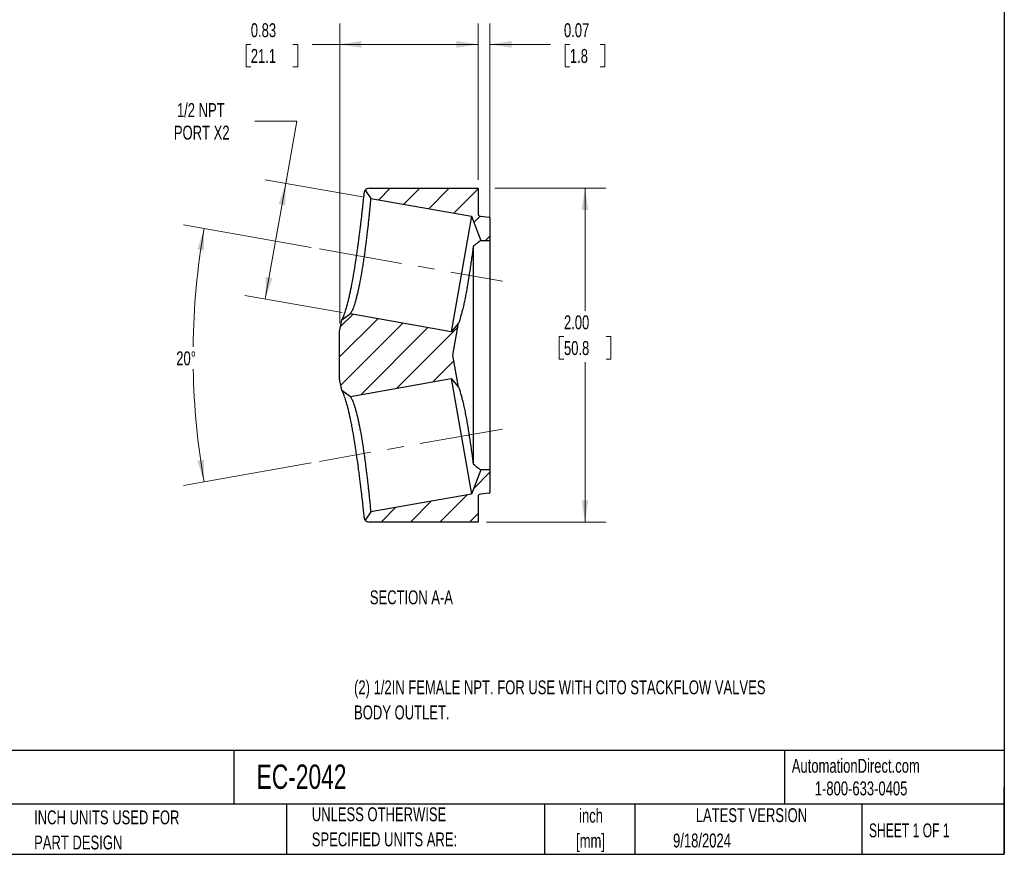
# Model space of a CAD drawing. Header units: inches. Extents: x 0.2 to 10.8, y 0.2 to 8.2.
# Tile 3 of 4: x 4.8 to 10.8, y 0.2 to 5.3. Entities that reach past the tile are written whole.
import ezdxf

# ---------------------------------------------------------------- set-up
doc = ezdxf.new("R2010")
doc.units = ezdxf.units.IN
doc.header["$MEASUREMENT"] = 0
doc.linetypes.add('CENTERX2', pattern=[0.8, 0.5, -0.1, 0.1, -0.1])
doc.layers.add('TEXT', color=140, linetype='Continuous', lineweight=25)
doc.styles.add('SLDTEXTSTYLE0', font='TXT', dxfattribs={"width": 0.7})
doc.styles.add('SLDTEXTSTYLE1', font='TXT', dxfattribs={"width": 0.65})
doc.dimstyles.new('SLDDIMSTYLE0', dxfattribs={"dimtxt": 0.084961, "dimasz": 0.13, "dimexe": 0, "dimexo": 0.0625, "dimgap": 0.02124, "dimtad": 0, "dimtih": 1, "dimtoh": 1, "dimrnd": 1e-09, "dimzin": 12, "dimdsep": 46, "dimtxsty": 'SLDTEXTSTYLE0', "dimsah": 1, "dimcen": 0.09, "dimadec": 0, "dimazin": 3, "dimtfac": 1, "dimtofl": 0, "dimtmove": 0, "dimatfit": 3, "dimfxl": 0, "dimfrac": 2, "dimtolj": 1, "dimtzin": 12, "dimarcsym": 0})
doc.dimstyles.new('SLDDIMSTYLE2', dxfattribs={"dimtxt": 0.084961, "dimasz": 0.13, "dimexe": 0, "dimexo": 0.0625, "dimgap": 0.02124, "dimtad": 0, "dimtih": 1, "dimtoh": 1, "dimrnd": 1e-09, "dimzin": 4, "dimdsep": 46, "dimtxsty": 'SLDTEXTSTYLE0', "dimsah": 1, "dimcen": 0.09, "dimadec": 0, "dimazin": 1, "dimtfac": 1, "dimtofl": 0, "dimtmove": 0, "dimatfit": 3, "dimfxl": 0, "dimfrac": 2, "dimtolj": 1, "dimtzin": 12, "dimarcsym": 0})
doc.dimstyles.new('SLDDIMSTYLE3', dxfattribs={"dimtxt": 0.084961, "dimasz": 0.13, "dimexe": 0, "dimexo": 0.0625, "dimgap": 0.02124, "dimtad": 0, "dimtih": 1, "dimtoh": 1, "dimdec": 4, "dimzin": 12, "dimdsep": 46, "dimtxsty": 'SLDTEXTSTYLE0', "dimsah": 1, "dimcen": 0.09, "dimadec": 0, "dimazin": 3, "dimtfac": 1, "dimtdec": 0, "dimtofl": 0, "dimtmove": 0, "dimatfit": 3, "dimfxl": 0, "dimfrac": 2, "dimtolj": 1, "dimtzin": 12, "dimarcsym": 0})
doc.dimstyles.new('SLDDIMSTYLE4', dxfattribs={"dimtxt": 0.084961, "dimasz": 0.13, "dimexe": 0, "dimexo": 0.0625, "dimgap": 0.02124, "dimtad": 0, "dimtih": 1, "dimtoh": 1, "dimrnd": 1e-09, "dimdsep": 46, "dimtxsty": 'SLDTEXTSTYLE0', "dimsah": 1, "dimcen": 0.09, "dimadec": 0, "dimazin": 2, "dimtfac": 1, "dimtofl": 0, "dimtmove": 0, "dimatfit": 3, "dimfxl": 0, "dimfrac": 2, "dimtolj": 1, "dimtzin": 12, "dimarcsym": 0})
doc.dimstyles.new('SLDDIMSTYLE5', dxfattribs={"dimtxt": 0.084961, "dimasz": 0.13, "dimexe": 0, "dimexo": 0.0625, "dimgap": 0.02124, "dimtad": 0, "dimtih": 1, "dimtoh": 1, "dimrnd": 1e-09, "dimdsep": 46, "dimtxsty": 'SLDTEXTSTYLE0', "dimsah": 1, "dimcen": 0.09, "dimadec": 0, "dimazin": 2, "dimtfac": 1, "dimtmove": 0, "dimatfit": 0, "dimfxl": 0, "dimfrac": 2, "dimtolj": 1, "dimtzin": 12, "dimarcsym": 0})

# ---------------------------------------------------------------- blocks, each defined once
blk = doc.blocks.new('_D_4')
at = {"color": 7, "linetype": 'Continuous', "lineweight": 0}
for p, q in [((6.5082, 4.6437), (6.2582, 4.6437)), ((6.4423, 4.2699), (6.5082, 4.6437)), ((6.9029, 4.1887), (6.3192, 4.2916)), ((6.3202, 3.5776), (6.4423, 4.2699)), ((6.7808, 3.4964), (6.1971, 3.5993))]:
    blk.add_line(p, q, dxfattribs=at)
at = {"color": 7, "linetype": 'Continuous', "lineweight": 18}
for points in [[(6.4423, 4.2699), (6.4, 4.1454), (6.4394, 4.1384)], [(6.3202, 3.5776), (6.3625, 3.7022), (6.3231, 3.7091)]]:
    blk.add_solid(points, dxfattribs=at)
at = {"color": 7, "linetype": 'Continuous', "lineweight": 18, "char_height": 0.08333, "attachment_point": 1, "style": 'SLDTEXTSTYLE0'}
for s, insert in [('1/2 NPT', (5.7903, 4.7511)), ('PORT X2', (5.772, 4.616))]:
    blk.add_mtext(s, dxfattribs=dict(at, insert=insert))
blk = doc.blocks.new('_D_5')
at = {"color": 7, "linetype": 'Continuous', "lineweight": 0}
for p, q in [((6.5956, 3.886), (5.8302, 4.0209)), ((6.5956, 2.5956), (5.8302, 2.4606))]:
    blk.add_line(p, q, dxfattribs=at)
at = {"color": 7, "linetype": 'Continuous', "lineweight": 18}
for start, end in [(170, 179.34004), (181.11144, 190)]:
    blk.add_arc((10.2547, 3.2408), 4.3678, start, end, dxfattribs=at)
for points in [[(5.9533, 3.9992), (5.9128, 3.8741), (5.9523, 3.8677)], [(5.9533, 2.4823), (5.9523, 2.6138), (5.9128, 2.6075)]]:
    blk.add_solid(points, dxfattribs=at)
at = {"color": 7, "linetype": 'Continuous', "lineweight": 18, "insert": (5.7862, 3.2635), "char_height": 0.08333, "attachment_point": 1, "style": 'SLDTEXTSTYLE0'}
blk.add_mtext('20°', dxfattribs=at)
blk = doc.blocks.new('_D_6')
at = {"color": 7, "linetype": 'Continuous', "lineweight": 0}
for p, q in [((6.7659, 3.4328), (6.7659, 5.2281)), ((7.5959, 4.2908), (7.5959, 5.2281)), ((6.2331, 5.1031), (6.2046, 5.1031)), ((6.2046, 5.1031), (6.2046, 4.9681)), ((6.4856, 5.1031), (6.5141, 5.1031)), ((6.5141, 5.1031), (6.5141, 4.9681)), ((6.7659, 5.1031), (6.6008, 5.1031)), ((7.5959, 5.1031), (6.7659, 5.1031)), ((6.2046, 4.9681), (6.2331, 4.9681)), ((6.5141, 4.9681), (6.4856, 4.9681))]:
    blk.add_line(p, q, dxfattribs=at)
at = {"color": 7, "linetype": 'Continuous', "lineweight": 18}
for points in [[(6.7659, 5.1031), (6.8959, 5.0831), (6.8959, 5.1231)], [(7.5959, 5.1031), (7.4659, 5.1231), (7.4659, 5.0831)]]:
    blk.add_solid(points, dxfattribs=at)
at = {"color": 7, "linetype": 'Continuous', "lineweight": 18, "char_height": 0.08333, "attachment_point": 1, "style": 'SLDTEXTSTYLE0'}
for s, insert in [('0.83', (6.2331, 5.2296)), ('21.1', (6.2331, 5.0755))]:
    blk.add_mtext(s, dxfattribs=dict(at, insert=insert))
blk = doc.blocks.new('_D_7')
at = {"color": 7, "linetype": 'Continuous', "lineweight": 0}
for p, q in [((7.5959, 4.2908), (7.5959, 5.2281)), ((7.6659, 3.9783), (7.6659, 5.2281)), ((7.5959, 5.1031), (7.3459, 5.1031)), ((7.6659, 5.1031), (8.0305, 5.1031)), ((8.1457, 5.1031), (8.1172, 5.1031)), ((8.1172, 5.1031), (8.1172, 4.9681)), ((8.3275, 5.1031), (8.356, 5.1031)), ((8.356, 5.1031), (8.356, 4.9681)), ((8.1172, 4.9681), (8.1457, 4.9681)), ((8.356, 4.9681), (8.3275, 4.9681))]:
    blk.add_line(p, q, dxfattribs=at)
at = {"color": 7, "linetype": 'Continuous', "lineweight": 18}
for points in [[(7.5959, 5.1031), (7.4659, 5.1231), (7.4659, 5.0831)], [(7.6659, 5.1031), (7.7959, 5.0831), (7.7959, 5.1231)]]:
    blk.add_solid(points, dxfattribs=at)
at = {"color": 7, "linetype": 'Continuous', "lineweight": 18, "char_height": 0.08333, "attachment_point": 1, "style": 'SLDTEXTSTYLE0'}
for s, insert in [('0.07', (8.1103, 5.2296)), ('1.8', (8.1457, 5.0755))]:
    blk.add_mtext(s, dxfattribs=dict(at, insert=insert))
blk = doc.blocks.new('_D_8')
at = {"color": 7, "linetype": 'Continuous', "lineweight": 0}
for p, q in [((7.6959, 4.2408), (8.3616, 4.2408)), ((8.2366, 4.2408), (8.2366, 3.5066)), ((8.1103, 3.3526), (8.0818, 3.3526)), ((8.0818, 3.3526), (8.0818, 3.2175)), ((8.3628, 3.3526), (8.3913, 3.3526)), ((8.3913, 3.3526), (8.3913, 3.2175)), ((8.0818, 3.2175), (8.1103, 3.2175)), ((8.2366, 2.2408), (8.2366, 3.1985)), ((8.3913, 3.2175), (8.3628, 3.2175)), ((7.6459, 2.2408), (8.3616, 2.2408))]:
    blk.add_line(p, q, dxfattribs=at)
at = {"color": 7, "linetype": 'Continuous', "lineweight": 18}
for points in [[(8.2366, 4.2408), (8.2166, 4.1108), (8.2566, 4.1108)], [(8.2366, 2.2408), (8.2566, 2.3708), (8.2166, 2.3708)]]:
    blk.add_solid(points, dxfattribs=at)
at = {"color": 7, "linetype": 'Continuous', "lineweight": 18, "char_height": 0.08333, "attachment_point": 1, "style": 'SLDTEXTSTYLE0'}
for s, insert in [('2.00', (8.1103, 3.479)), ('50.8', (8.1103, 3.3249))]:
    blk.add_mtext(s, dxfattribs=dict(at, insert=insert))

msp = doc.modelspace()

# ---------------------------------------------------------------- hatches: boundary and pattern name
at = {"linetype": 'Continuous', "lineweight": 18}
h = msp.add_hatch(dxfattribs=at)
h.set_pattern_fill('ANSI31', style=0)
edge = h.paths.add_edge_path(flags=0)
edge.add_arc((7.66085, 4.06363), 0.005, 360, 445)
edge.add_line((7.66129, 4.06861), (7.60955, 4.07314))
edge.add_arc((7.61085, 4.08808), 0.015, 180, 265, ccw=False)
edge.add_line((7.59585, 4.08808), (7.59585, 4.24077))
edge.add_line((7.59585, 4.24077), (7.14585, 4.24077))
edge.add_line((7.14585, 4.24077), (6.94232, 4.24077))
edge.add_arc((6.94232, 4.21077), 0.03, 90, 143.688523)
edge.add_spline(control_points=[(6.91814, 4.22853), (6.92947, 4.21236), (6.94079, 4.19619), (6.95211, 4.18002)], knot_values=[0.0690324, 0.0690324, 0.0690324, 0.0690324, 0.9996647, 0.9996647, 0.9996647, 0.9996647], weights=[1, 1, 1, 1], degree=3, periodic=0)
edge.add_line((6.95211, 4.18002), (7.556, 4.07354))
edge.add_line((7.556, 4.07354), (7.61176, 3.92827))
edge.add_line((7.61176, 3.92827), (7.66585, 3.92827))
edge.add_line((7.66585, 3.92827), (7.66585, 4.06363))
h = msp.add_hatch(dxfattribs=at)
h.set_pattern_fill('ANSI31', style=0)
edge = h.paths.add_edge_path(flags=0)
edge.add_line((6.83006, 2.99384), (7.43392, 3.10032))
edge.add_line((7.43392, 3.10032), (7.47842, 3.04913))
edge.add_line((7.47842, 3.04913), (7.44463, 3.24077))
edge.add_line((7.44463, 3.24077), (7.47842, 3.43241))
edge.add_line((7.47842, 3.43241), (7.43392, 3.38122))
edge.add_line((7.43392, 3.38122), (6.83005, 3.4877))
edge.add_line((6.83005, 3.4877), (6.77792, 3.4512))
edge.add_line((6.77792, 3.4512), (6.76585, 3.38277))
edge.add_line((6.76585, 3.38277), (6.76585, 3.09877))
edge.add_line((6.76585, 3.09877), (6.77792, 3.03035))
edge.add_spline(control_points=[(6.77792, 3.03035), (6.78249, 3.02715), (6.78706, 3.02395), (6.79163, 3.02075), (6.79634, 3.01745), (6.80105, 3.01415), (6.80576, 3.01085), (6.81386, 3.00518), (6.82196, 2.99951), (6.83006, 2.99384)], knot_values=[0.0000129, 0.0000129, 0.0000129, 0.0000129, 0.0004382, 0.0004382, 0.0004382, 0.0008763, 0.0008763, 0.0008763, 0.0016296, 0.0016296, 0.0016296, 0.0016296], weights=[1, 1, 1, 1, 1, 1, 1, 1, 1, 1], degree=3, periodic=0)
h = msp.add_hatch(dxfattribs=at)
h.set_pattern_fill('ANSI31', style=0)
edge = h.paths.add_edge_path(flags=0)
edge.add_arc((7.66085, 2.41791), 0.005, 275, 360)
edge.add_line((7.66585, 2.41791), (7.66585, 2.55327))
edge.add_line((7.66585, 2.55327), (7.61176, 2.55327))
edge.add_line((7.61176, 2.55327), (7.556, 2.408))
edge.add_line((7.556, 2.408), (6.95213, 2.30152))
edge.add_line((6.95213, 2.30152), (6.91815, 2.25299))
edge.add_arc((6.94232, 2.27077), 0.03, 216.333312, 270)
edge.add_line((6.94232, 2.24077), (7.14585, 2.24077))
edge.add_line((7.14585, 2.24077), (7.59585, 2.24077))
edge.add_line((7.59585, 2.24077), (7.59585, 2.39346))
edge.add_arc((7.61085, 2.39346), 0.015, 95, 180, ccw=False)
edge.add_line((7.60955, 2.4084), (7.66129, 2.41293))

# ---------------------------------------------------------------- linework, layer by layer
for p, q in [((6.91814, 4.22853), (6.95211, 4.18002)), ((6.94232, 4.24077), (7.14585, 4.24077)), ((7.14585, 4.24077), (7.59585, 4.24077)), ((7.59585, 4.24077), (7.59585, 4.08808)), ((6.95211, 4.18002), (7.556, 4.07354)), ((7.556, 4.07354), (7.43392, 3.38122)), ((7.556, 4.07354), (7.61176, 3.92827)), ((7.60955, 4.07314), (7.66129, 4.06861)), ((7.66585, 4.06363), (7.66585, 3.92827)), ((7.61176, 3.92827), (7.66585, 3.92827)), ((7.66585, 3.92827), (7.66585, 2.55327)), ((7.56585, 3.89107), (7.56585, 2.59047)), ((6.83005, 3.4877), (6.77792, 3.4512)), ((7.43392, 3.38122), (6.83005, 3.4877)), ((6.76585, 3.38277), (6.77792, 3.4512)), ((7.47842, 3.43241), (7.43392, 3.38122)), ((7.44463, 3.24077), (7.47842, 3.43241)), ((6.76585, 3.09877), (6.76585, 3.38277)), ((7.47842, 3.04913), (7.44463, 3.24077)), ((6.77792, 3.03035), (6.76585, 3.09877)), ((6.83006, 2.99384), (7.43392, 3.10032)), ((7.43392, 3.10032), (7.556, 2.408)), ((7.43392, 3.10032), (7.47842, 3.04913)), ((6.77792, 3.03035), (6.83006, 2.99384)), ((7.61176, 2.55327), (7.556, 2.408)), ((7.66585, 2.55327), (7.61176, 2.55327)), ((7.66585, 2.55327), (7.66585, 2.41791)), ((7.556, 2.408), (6.95213, 2.30152)), ((7.59585, 2.39346), (7.59585, 2.24077)), ((7.66129, 2.41293), (7.60955, 2.4084)), ((6.95213, 2.30152), (6.91815, 2.25299)), ((7.14585, 2.24077), (6.94232, 2.24077)), ((7.59585, 2.24077), (7.14585, 2.24077))]:
    msp.add_line(p, q)
at = {"color": 7, "linetype": 'CENTERX2', "lineweight": 18}
for p, q in [((6.64488, 3.87727), (7.74116, 3.68397)), ((7.74116, 2.79757), (6.64489, 2.60427))]:
    msp.add_line(p, q, dxfattribs=at)
for centre, radius, start, end in [((6.94232, 4.21077), 0.03, 90, 143.688523), ((7.61085, 4.08808), 0.015, 180, 265), ((7.66085, 4.06363), 0.005, 360, 85), ((7.61085, 2.39346), 0.015, 95, 180), ((7.66085, 2.41791), 0.005, 275, 0), ((6.94232, 2.27077), 0.03, 216.333312, 270)]:
    msp.add_arc(centre, radius, start, end)
for points, knots in [([(6.77792, 3.4512), (6.77792, 3.4512), (6.7789, 3.45276), (6.78243, 3.4593), (6.78496, 3.46429), (6.79102, 3.47824), (6.79444, 3.48697), (6.8017, 3.50806), (6.80554, 3.5204), (6.81347, 3.54867), (6.81747, 3.56423), (6.82544, 3.59806), (6.82944, 3.61645), (6.83738, 3.65564), (6.84125, 3.67602), (6.84693, 3.70774), (6.84881, 3.71852), (6.85252, 3.74047), (6.85437, 3.7517), (6.85979, 3.78544), (6.86325, 3.80806), (6.86826, 3.84217), (6.8699, 3.85357), (6.87313, 3.87643), (6.87472, 3.88793), (6.87932, 3.92183), (6.88222, 3.9439), (6.88634, 3.97622), (6.88768, 3.98686), (6.89028, 4.00786), (6.89154, 4.0182), (6.89516, 4.04819), (6.89738, 4.06704), (6.90046, 4.09366), (6.90144, 4.10225), (6.90333, 4.11886), (6.90422, 4.12683), (6.90674, 4.14939), (6.9082, 4.16278), (6.91077, 4.18643), (6.91188, 4.19673), (6.91277, 4.20513)], [0, 0, 0, 0, 0.0625, 0.0625, 0.125, 0.125, 0.1875, 0.1875, 0.25, 0.25, 0.3125, 0.3125, 0.375, 0.375, 0.4375, 0.4375, 0.46875, 0.46875, 0.5, 0.5, 0.5625, 0.5625, 0.59375, 0.59375, 0.625, 0.625, 0.6875, 0.6875, 0.71875, 0.71875, 0.75, 0.75, 0.8125, 0.8125, 0.84375, 0.84375, 0.875, 0.875, 0.9375, 0.9375, 1, 1, 1, 1]), ([(6.91277, 4.20513), (6.91325, 4.20961), (6.91394, 4.21315), (6.91524, 4.21903), (6.91588, 4.22136), (6.91749, 4.22683), (6.91813, 4.22852), (6.91814, 4.22853)], [0, 0, 0, 0, 0.25, 0.25, 0.5, 0.5, 1, 1, 1, 1]), ([(6.95211, 4.18002), (6.9521, 4.18002), (6.95203, 4.17945), (6.95179, 4.17718), (6.95163, 4.17549), (6.95102, 4.16878), (6.95041, 4.16214), (6.94861, 4.14441), (6.94751, 4.13354), (6.9456, 4.11427), (6.94491, 4.10735), (6.94343, 4.09277), (6.94262, 4.08509), (6.94089, 4.06896), (6.93997, 4.0605), (6.93805, 4.0428), (6.93703, 4.03351), (6.93387, 4.00478), (6.9316, 3.98467), (6.9278, 3.95311), (6.92648, 3.94236), (6.92375, 3.92037), (6.92235, 3.90919), (6.91805, 3.87563), (6.91503, 3.85305), (6.91012, 3.81886), (6.90841, 3.80735), (6.90498, 3.78462), (6.90324, 3.77339), (6.89795, 3.7401), (6.89429, 3.71845), (6.88647, 3.6763), (6.8825, 3.6564), (6.8765, 3.62846), (6.87449, 3.61946), (6.87038, 3.60209), (6.86827, 3.5937), (6.86199, 3.57002), (6.85787, 3.55603), (6.84993, 3.53156), (6.846, 3.52108), (6.83894, 3.50441), (6.83582, 3.4981), (6.83136, 3.48979), (6.83005, 3.4877), (6.83005, 3.4877)], [0, 0, 0, 0, 0.03125, 0.03125, 0.0625, 0.0625, 0.125, 0.125, 0.1875, 0.1875, 0.21875, 0.21875, 0.25, 0.25, 0.28125, 0.28125, 0.3125, 0.3125, 0.375, 0.375, 0.40625, 0.40625, 0.4375, 0.4375, 0.5, 0.5, 0.53125, 0.53125, 0.5625, 0.5625, 0.625, 0.625, 0.6875, 0.6875, 0.71875, 0.71875, 0.75, 0.75, 0.8125, 0.8125, 0.875, 0.875, 0.9375, 0.9375, 1, 1, 1, 1]), ([(7.61176, 3.92827), (7.61176, 3.92827), (7.61066, 3.92746), (7.60629, 3.92419), (7.60306, 3.92175), (7.59493, 3.91542), (7.59003, 3.91152), (7.57888, 3.90233), (7.57261, 3.89702), (7.56585, 3.89107)], [0, 0, 0, 0, 0.25, 0.25, 0.5, 0.5, 0.75, 0.75, 1, 1, 1, 1]), ([(7.56585, 3.89107), (7.56311, 3.86956), (7.56009, 3.84656), (7.55507, 3.81), (7.55331, 3.79739), (7.5497, 3.77216), (7.54784, 3.75948), (7.54209, 3.7212), (7.53798, 3.69515), (7.53166, 3.65766), (7.52952, 3.64536), (7.52516, 3.62114), (7.52292, 3.60915), (7.51622, 3.57464), (7.51174, 3.55333), (7.50499, 3.5239), (7.50275, 3.51458), (7.49839, 3.4973), (7.49626, 3.48927), (7.49008, 3.46709), (7.48618, 3.45469), (7.4818, 3.44174), (7.48058, 3.43832), (7.47888, 3.43363), (7.47842, 3.43241), (7.47842, 3.43241)], [0, 0, 0, 0, 0.125, 0.125, 0.1875, 0.1875, 0.25, 0.25, 0.375, 0.375, 0.4375, 0.4375, 0.5, 0.5, 0.625, 0.625, 0.6875, 0.6875, 0.75, 0.75, 0.875, 0.875, 0.9375, 0.9375, 1, 1, 1, 1]), ([(6.91277, 2.27641), (6.91188, 2.28478), (6.9108, 2.29489), (6.90823, 2.3185), (6.90675, 2.33202), (6.90337, 2.36228), (6.90152, 2.37868), (6.89846, 2.40521), (6.89739, 2.41437), (6.89515, 2.43332), (6.89398, 2.44316), (6.89034, 2.47329), (6.88777, 2.49406), (6.88367, 2.52626), (6.88226, 2.53717), (6.87935, 2.55935), (6.87783, 2.57066), (6.87321, 2.60464), (6.87002, 2.62732), (6.86503, 2.6614), (6.86333, 2.67276), (6.85984, 2.69551), (6.85805, 2.70694), (6.85263, 2.74065), (6.84894, 2.76249), (6.84326, 2.79429), (6.84135, 2.80474), (6.83745, 2.82528), (6.83546, 2.8354), (6.82953, 2.86464), (6.82556, 2.88288), (6.81957, 2.90839), (6.81756, 2.91658), (6.81355, 2.93232), (6.81154, 2.93983), (6.80563, 2.96087), (6.8018, 2.97312), (6.7945, 2.99433), (6.791, 3.00334), (6.785, 3.01718), (6.78247, 3.02216), (6.7789, 3.02878), (6.77792, 3.03037), (6.77792, 3.03035)], [0, 0, 0, 0, 0.0625, 0.0625, 0.125, 0.125, 0.1875, 0.1875, 0.21875, 0.21875, 0.25, 0.25, 0.3125, 0.3125, 0.34375, 0.34375, 0.375, 0.375, 0.4375, 0.4375, 0.46875, 0.46875, 0.5, 0.5, 0.5625, 0.5625, 0.59375, 0.59375, 0.625, 0.625, 0.6875, 0.6875, 0.71875, 0.71875, 0.75, 0.75, 0.8125, 0.8125, 0.875, 0.875, 0.9375, 0.9375, 1, 1, 1, 1]), ([(7.47842, 3.04913), (7.47842, 3.04913), (7.47888, 3.04792), (7.48055, 3.04331), (7.48177, 3.03989), (7.48617, 3.02686), (7.48998, 3.01478), (7.49622, 2.99239), (7.49838, 2.98426), (7.50275, 2.96694), (7.50497, 2.95773), (7.50946, 2.93819), (7.51174, 2.9278), (7.51624, 2.90637), (7.51848, 2.89529), (7.52291, 2.87244), (7.52511, 2.86065), (7.52949, 2.83635), (7.53166, 2.82386), (7.53799, 2.78634), (7.542, 2.76093), (7.54977, 2.70926), (7.55334, 2.68415), (7.55835, 2.64767), (7.55996, 2.63564), (7.56303, 2.61241), (7.56448, 2.60122), (7.56585, 2.59047)], [0, 0, 0, 0, 0.0625, 0.0625, 0.125, 0.125, 0.25, 0.25, 0.3125, 0.3125, 0.375, 0.375, 0.4375, 0.4375, 0.5, 0.5, 0.5625, 0.5625, 0.625, 0.625, 0.75, 0.75, 0.875, 0.875, 0.9375, 0.9375, 1, 1, 1, 1]), ([(6.83006, 2.99384), (6.83006, 2.99384), (6.8304, 2.99331), (6.83161, 2.99122), (6.8325, 2.98965), (6.83584, 2.98339), (6.83902, 2.97705), (6.84592, 2.96046), (6.84974, 2.95022), (6.85583, 2.93185), (6.85793, 2.92519), (6.86208, 2.91111), (6.86413, 2.90366), (6.87024, 2.88013), (6.87432, 2.86284), (6.88255, 2.82515), (6.88653, 2.80531), (6.89222, 2.77408), (6.89409, 2.76343), (6.89781, 2.74164), (6.89966, 2.7305), (6.90506, 2.69706), (6.90847, 2.67452), (6.9133, 2.64036), (6.91488, 2.62886), (6.91796, 2.60603), (6.91945, 2.59475), (6.92382, 2.5613), (6.92653, 2.5395), (6.93028, 2.5076), (6.93148, 2.49717), (6.93379, 2.477), (6.9349, 2.46723), (6.93703, 2.44827), (6.93806, 2.4391), (6.93999, 2.42136), (6.94089, 2.41275), (6.94259, 2.39642), (6.94338, 2.38868), (6.94488, 2.37405), (6.94559, 2.36713), (6.94757, 2.34792), (6.94865, 2.33715), (6.95037, 2.31959), (6.95104, 2.31279), (6.9519, 2.30379), (6.95213, 2.30152), (6.95213, 2.30152)], [0, 0, 0, 0, 0.03125, 0.03125, 0.0625, 0.0625, 0.125, 0.125, 0.1875, 0.1875, 0.21875, 0.21875, 0.25, 0.25, 0.3125, 0.3125, 0.375, 0.375, 0.40625, 0.40625, 0.4375, 0.4375, 0.5, 0.5, 0.53125, 0.53125, 0.5625, 0.5625, 0.625, 0.625, 0.65625, 0.65625, 0.6875, 0.6875, 0.71875, 0.71875, 0.75, 0.75, 0.78125, 0.78125, 0.8125, 0.8125, 0.875, 0.875, 0.9375, 0.9375, 1, 1, 1, 1]), ([(7.56585, 2.59047), (7.57939, 2.57857), (7.59082, 2.56933), (7.60305, 2.5598), (7.60631, 2.55734), (7.61065, 2.55408), (7.61176, 2.55327), (7.61176, 2.55327)], [0, 0, 0, 0, 0.5, 0.5, 0.75, 0.75, 1, 1, 1, 1]), ([(6.91815, 2.25299), (6.91815, 2.25299), (6.9175, 2.25471), (6.91588, 2.26022), (6.91524, 2.26255), (6.91393, 2.26843), (6.91324, 2.27195), (6.91277, 2.27641)], [0, 0, 0, 0, 0.5, 0.5, 0.75, 0.75, 1, 1, 1, 1])]:
    msp.add_open_spline(points, degree=3, knots=knots)
at = {"layer": 'TEXT'}
for p, q in [((10.75, 8.25), (10.75, 0.25)), ((10.75, 0.87111), (0.25, 0.87111)), ((6.13224, 0.87111), (6.13224, 0.55)), ((9.4321, 0.87111), (9.4321, 0.55)), ((10.75, 0.25), (10.75, 0.65)), ((10.75, 0.55), (0.25, 0.55)), ((6.44804, 0.55), (6.44804, 0.25)), ((7.99308, 0.55), (7.99308, 0.25)), ((8.53591, 0.55), (8.53591, 0.25)), ((9.89562, 0.55), (9.89562, 0.25)), ((0.25, 0.25), (10.75, 0.25))]:
    msp.add_line(p, q, dxfattribs=at)

# ---------------------------------------------------------------- texts
at = {"color": 7, "linetype": 'Continuous', "lineweight": 0, "char_height": 0.0833333, "style": 'SLDTEXTSTYLE0'}
for s, insert, attachment_point in [('SECTION A-A', (7.19586, 1.83136), 2), ('(2) 1/2IN FEMALE NPT. FOR USE WITH CITO STACKFLOW VALVES', (6.8522, 1.29224), 1), ('BODY OUTLET.', (6.8522, 1.14176), 1)]:
    msp.add_mtext(s, dxfattribs=dict(at, insert=insert, attachment_point=attachment_point))
at = {"color": 179, "linetype": 'Continuous', "lineweight": 18, "char_height": 0.0833333, "attachment_point": 1, "style": 'SLDTEXTSTYLE0'}
for s, insert in [('AutomationDirect.com', (9.47618, 0.82191)), ('1-800-633-0405', (9.61384, 0.6865))]:
    msp.add_mtext(s, dxfattribs=dict(at, insert=insert))
at = {"layer": 'TEXT'}
for s, insert, char_height, attachment_point, style in [('EC-2042', (6.26802, 0.78798), 0.145833, 1, 'SLDTEXTSTYLE0'), ('UNLESS OTHERWISE', (6.59874, 0.5315), 0.0833333, 1, 'SLDTEXTSTYLE0'), ('INCH UNITS USED FOR', (4.93424, 0.51288), 0.0833333, 1, 'SLDTEXTSTYLE0'), ('inch', (8.2726, 0.52351), 0.083333, 2, 'SLDTEXTSTYLE0'), ('LATEST VERSION', (9.23434, 0.52614), 0.0833333, 2, 'SLDTEXTSTYLE0'), ('SHEET 1 OF 1', (9.93863, 0.4351), 0.0833333, 1, 'SLDTEXTSTYLE1'), ('PART DESIGN', (4.93424, 0.3624), 0.0833333, 1, 'SLDTEXTSTYLE0'), ('SPECIFIED UNITS ARE:', (6.59874, 0.38102), 0.0833333, 1, 'SLDTEXTSTYLE0'), ('[mm]', (8.2698, 0.37302), 0.083333, 2, 'SLDTEXTSTYLE0'), ('9/18/2024', (8.76428, 0.37435), 0.083333, 1, 'SLDTEXTSTYLE0')]:
    msp.add_mtext(s, dxfattribs=dict(at, insert=insert, char_height=char_height, attachment_point=attachment_point, style=style))

# ---------------------------------------------------------------- dimensions: what is measured, and where the dimension line sits
at = {"color": 7, "linetype": 'Continuous', "lineweight": 18}
for base, p1, p2, dimstyle, picture, middle in [((7.59585, 5.10312), (6.76585, 3.38277), (7.59585, 4.24077), 'SLDDIMSTYLE4', '_D_6', (6.35938, 5.10312)), ((7.66585, 5.10312), (7.59585, 4.24077), (7.66585, 3.92827), 'SLDDIMSTYLE5', '_D_7', (8.23658, 5.10312))]:
    dim = msp.add_linear_dim(base=base, p1=p1, p2=p2, dimstyle=dimstyle, dxfattribs=at)
    dim.commit()
    dim.dimension.update_dxf_attribs({"geometry": picture, "text_midpoint": middle, "dimtype": 160})
dim = msp.add_linear_dim(base=(6.44226, 4.26992), p1=(6.83005, 3.4877), p2=(6.95211, 4.18002), angle=80, text='1/2 NPT\\PPORT X2', dimstyle='SLDDIMSTYLE0', dxfattribs=at)
dim.commit()
dim.dimension.update_dxf_attribs({"geometry": '_D_4', "text_midpoint": (6.50816, 4.64365), "dimtype": 160})
dim = msp.add_linear_dim(base=(8.23658, 2.24077), p1=(7.59585, 4.24077), p2=(7.59585, 2.24077), angle=90, dimstyle='SLDDIMSTYLE2', dxfattribs=at)
dim.commit()
dim.dimension.update_dxf_attribs({"geometry": '_D_8', "text_midpoint": (8.23658, 3.35255), "dimtype": 160})
dim = msp.add_angular_dim_2l(base=(5.90579, 3.6465), line1=((7.74116, 2.79757), (6.64489, 2.60427)), line2=((6.64488, 3.87727), (7.74116, 3.68397)), dimstyle='SLDDIMSTYLE3', dxfattribs=at)
dim.commit()
dim.dimension.update_dxf_attribs({"geometry": '_D_5', "text_midpoint": (5.88694, 3.22356), "dimtype": 162})

doc.saveas('drawing.dxf')
